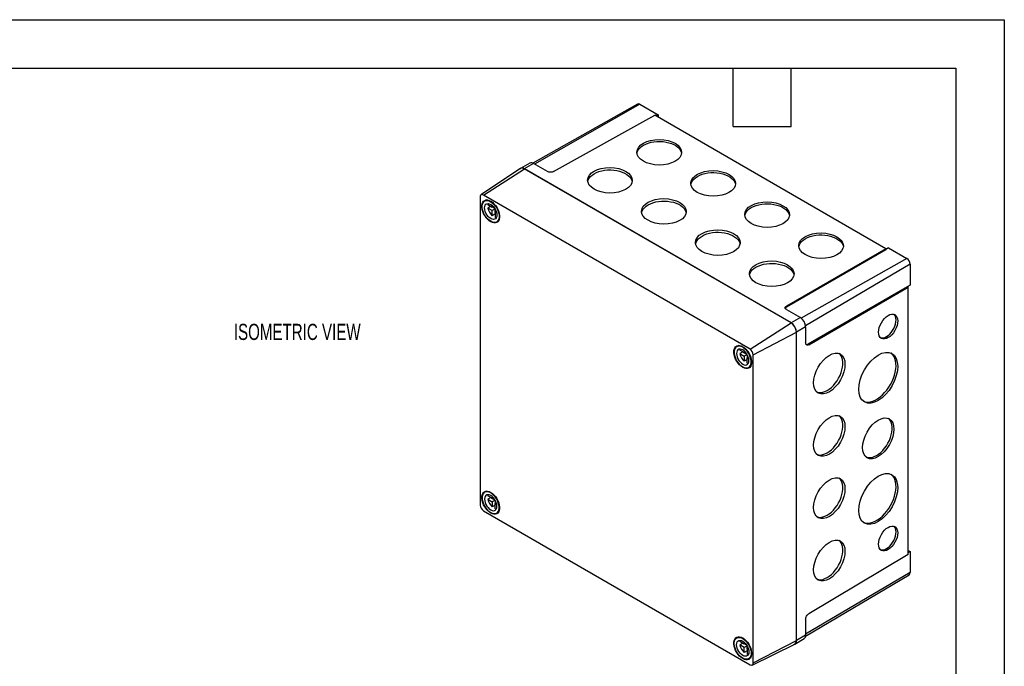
# Model space of a CAD drawing. Header units: millimetres. Extents: x 0 to 978, y 0 to 756.
# Tile 3 of 3: x 526 to 978, y 459 to 756. Entities that reach past the tile are written whole.
import ezdxf

# ---------------------------------------------------------------- set-up
doc = ezdxf.new("R2010")
doc.units = ezdxf.units.MM
doc.header["$LTSCALE"] = 3.5
doc.layers.add('DIMENSIONS', color=140, linetype='Continuous', lineweight=25)
doc.layers.add('TEXT', color=140, linetype='Continuous', lineweight=25)
doc.styles.add('SLDTEXTSTYLE0', font='TXT', dxfattribs={"width": 0.7})
doc.dimstyles.new('SLDDIMSTYLE2', dxfattribs={"dimtxt": 7.553027, "dimasz": 11.557, "dimexe": 0, "dimexo": 0.0625, "dimgap": 1.888257, "dimtad": 0, "dimtih": 1, "dimtoh": 1, "dimdec": 1, "dimrnd": 1e-09, "dimzin": 12, "dimdsep": 46, "dimtxsty": 'SLDTEXTSTYLE0', "dimsah": 1, "dimcen": 0, "dimadec": 0, "dimazin": 3, "dimtfac": 1, "dimtdec": 1, "dimtofl": 0, "dimtmove": 0, "dimatfit": 3, "dimfxl": 0, "dimfrac": 2, "dimtolj": 1, "dimtzin": 12, "dimarcsym": 0})

# ---------------------------------------------------------------- blocks, each defined once
blk = doc.blocks.new('_D_6')
at = {"layer": 'DIMENSIONS'}
for p, q in [((461.47, 457.25), (458.94, 457.25)), ((458.94, 457.25), (458.94, 445.24)), ((483.92, 457.25), (486.45, 457.25)), ((486.45, 457.25), (486.45, 445.24)), ((458.94, 445.24), (461.47, 445.24)), ((486.45, 445.24), (483.92, 445.24)), ((540.67, 434.28), (521.23, 434.28)), ((586.55, 389.37), (540.67, 434.28))]:
    blk.add_line(p, q, dxfattribs=at)
blk.add_solid([(586.55, 389.37), (579.54, 398.73), (577.05, 396.19)], dxfattribs=at)
at = {"layer": 'DIMENSIONS', "attachment_point": 1, "style": 'SLDTEXTSTYLE0'}
for s, insert, char_height in [('%%c', (455.77, 468.49), 7.408), ('20.5', (467.17, 468.49), 7.408), ('0.81', (461.47, 454.79), 7.408), ('KNOCK-OUTS', (438.64, 441.1), 7.408), ('(5X) RIGHT SIDE', (429.72, 429.09), 7.4083), ('(5X) LEFT SIDE', (434.07, 417.09), 7.4083)]:
    blk.add_mtext(s, dxfattribs=dict(at, insert=insert, char_height=char_height))

msp = doc.modelspace()

# ---------------------------------------------------------------- linework, layer by layer
at = {"color": 7, "linetype": 'Continuous'}
for p, q in [((0.01, 755.66), (977.91, 755.66)), ((977.91, 755.66), (977.91, 0.01))]:
    msp.add_line(p, q, dxfattribs=at)
for p, q in [((809.63, 717.01), (761.55, 689.93)), ((810.72, 716.89), (762.39, 689.48)), ((810.72, 716.89), (819.04, 712.09)), ((771.12, 686.04), (817.5, 711.89)), ((923.51, 650.69), (817.5, 711.89)), ((819.04, 712.09), (818.1, 711.54)), ((819.04, 712.09), (819.04, 711)), ((755.91, 687.41), (737.82, 675.36)), ((738.91, 675.28), (757.72, 687.28)), ((760.22, 689.92), (755.95, 687.52)), ((761.93, 689.75), (757.69, 687.34)), ((880.09, 616.68), (757.69, 687.34)), ((880.05, 616.66), (757.72, 687.28)), ((768.31, 686.07), (761.93, 689.75)), ((737.42, 674.42), (737.42, 533.16)), ((861.24, 604.66), (738.91, 675.28)), ((740.44, 673.04), (739.52, 672.51)), ((740.95, 670.96), (742.98, 669.79)), ((742.36, 670.14), (740.95, 669.33)), ((742.98, 668.15), (740.95, 669.33)), ((744.14, 669.11), (742.36, 670.14)), ((742.98, 669.79), (742.98, 670.5)), ((743.44, 670.05), (742.98, 669.79)), ((744.27, 668.9), (742.98, 668.15)), ((744.39, 667.34), (744.39, 668.68)), ((742.98, 665.81), (742.98, 668.15)), ((744.39, 666.62), (742.98, 665.81)), ((744.85, 667.6), (744.39, 667.34)), ((745.01, 666.98), (744.39, 667.34)), ((744.39, 667.34), (744.39, 664.99)), ((745.02, 662.98), (745.94, 663.51)), ((923.51, 650.69), (877.94, 624.38)), ((924.8, 651.04), (923.51, 650.32)), ((923.51, 650.16), (923.51, 650.69)), ((924.8, 651.04), (933.12, 646.23)), ((923.51, 650.16), (877.94, 623.85)), ((933.12, 646.23), (884.75, 618.8)), ((934.67, 643.54), (886.73, 615.38)), ((934.67, 643.54), (934.67, 633.93)), ((933.27, 633.26), (887.7, 606.95)), ((888.16, 606.68), (933.73, 632.99)), ((933.27, 633.26), (933.73, 632.99)), ((934.67, 633.93), (933.41, 633.18)), ((933.73, 510.57), (933.73, 632.99)), ((877.94, 624.38), (877.94, 623.85)), ((877.95, 622.77), (884.33, 619.09)), ((884.33, 619.09), (880.09, 616.68)), ((861.24, 604.66), (880.05, 616.66)), ((886.77, 614.86), (882.56, 612.39)), ((886.77, 614.86), (886.77, 607.5)), ((862.73, 602.08), (882.53, 612.37)), ((882.53, 471.11), (882.53, 612.37)), ((882.56, 471.05), (882.56, 612.39)), ((856.06, 606.3), (855.13, 605.77)), ((887.7, 606.95), (888.16, 606.68)), ((858.59, 603.05), (856.56, 604.22)), ((857.97, 603.4), (856.56, 602.58)), ((856.56, 602.58), (858.59, 601.41)), ((857.97, 603.4), (859.76, 602.37)), ((858.59, 603.76), (858.59, 603.05)), ((859.05, 603.31), (858.59, 603.05)), ((859.88, 602.16), (858.59, 601.41)), ((858.59, 601.41), (858.59, 599.07)), ((860.01, 601.94), (860.01, 600.6)), ((860.46, 600.86), (860.01, 600.6)), ((862.73, 460.82), (862.73, 602.08)), ((860.01, 599.88), (858.59, 599.07)), ((860.01, 600.6), (860.62, 600.24)), ((860.01, 598.25), (860.01, 600.6)), ((860.63, 596.24), (861.56, 596.77)), ((740.44, 539.54), (739.52, 539)), ((742.98, 536.28), (740.95, 537.45)), ((742.36, 536.64), (740.95, 535.82)), ((740.95, 535.82), (742.98, 534.65)), ((742.36, 536.64), (744.14, 535.61)), ((742.98, 537), (742.98, 536.28)), ((743.44, 536.55), (742.98, 536.28)), ((744.27, 535.4), (742.98, 534.65)), ((742.98, 534.65), (742.98, 532.3)), ((744.39, 533.12), (742.98, 532.3)), ((744.39, 535.18), (744.39, 533.83)), ((744.85, 534.1), (744.39, 533.83)), ((744.39, 533.83), (745.01, 533.48)), ((744.39, 531.49), (744.39, 533.83)), ((738.91, 530.58), (861.24, 459.96)), ((745.02, 529.48), (745.94, 530.01)), ((933.73, 510.57), (888.16, 483.33)), ((933.73, 512.35), (934.67, 511.81)), ((934.67, 511.81), (933.73, 511.26)), ((934.67, 511.81), (934.67, 502.2)), ((934.67, 502.2), (886.77, 474.05)), ((886.74, 473.1), (934.23, 501.19)), ((886.77, 480.88), (886.77, 473.52)), ((856.06, 472.79), (855.13, 472.26)), ((856.56, 470.71), (858.59, 469.54)), ((857.97, 469.9), (856.56, 469.08)), ((859.76, 468.87), (857.97, 469.9)), ((858.59, 469.54), (858.59, 470.25)), ((859.05, 469.8), (858.59, 469.54)), ((862.73, 460.82), (882.53, 471.11)), ((881.85, 469.45), (886.06, 471.95)), ((886.77, 473.52), (882.56, 471.05)), ((858.59, 467.91), (856.56, 469.08)), ((859.88, 468.65), (858.59, 467.91)), ((858.59, 465.56), (858.59, 467.91)), ((860.01, 466.38), (858.59, 465.56)), ((860.01, 467.09), (860.01, 468.44)), ((860.46, 467.35), (860.01, 467.09)), ((860.01, 467.09), (860.01, 464.75)), ((860.62, 466.73), (860.01, 467.09)), ((862.26, 459.84), (881.74, 469.47)), ((860.63, 462.74), (861.56, 463.27))]:
    msp.add_line(p, q)
at = {"flags": 128}
for points in [[(809.38, 694.45), (809.4, 694.55), (809.64, 695.34), (810.06, 696.11), (810.66, 696.84), (811.43, 697.52), (812.35, 698.13), (813.4, 698.66), (814.57, 699.1), (815.83, 699.45), (817.17, 699.69), (818.55, 699.83), (819.94, 699.86), (821.34, 699.77), (822.7, 699.58), (824, 699.29), (825.22, 698.89), (826.33, 698.4), (827.32, 697.83), (828.17, 697.19), (828.85, 696.48), (829.36, 695.73), (829.7, 694.95), (829.81, 694.4)], [(786.77, 681.5), (787.01, 682.28), (787.43, 683.05), (788.03, 683.78), (788.8, 684.46), (789.72, 685.06), (790.77, 685.6), (791.94, 686.04), (793.21, 686.39), (794.54, 686.63), (795.92, 686.77), (797.32, 686.79), (798.71, 686.71), (800.07, 686.52), (801.37, 686.22), (802.59, 685.83), (803.7, 685.34), (804.69, 684.77), (805.54, 684.13), (806.22, 683.42), (806.74, 682.67), (807.07, 681.89), (807.17, 681.45)], [(834.13, 680.16), (834.15, 680.26), (834.38, 681.06), (834.81, 681.83), (835.41, 682.56), (836.18, 683.23), (837.1, 683.84), (838.15, 684.37), (839.32, 684.81), (840.58, 685.16), (841.92, 685.4), (843.3, 685.54), (844.69, 685.57), (846.09, 685.49), (847.44, 685.3), (848.75, 685), (849.97, 684.6), (851.08, 684.12), (852.07, 683.54), (852.91, 682.9), (853.6, 682.2), (854.11, 681.45), (854.44, 680.66), (854.56, 680.11)], [(742.27, 663.01), (741.52, 663.53), (740.79, 664.18), (740.11, 664.97), (739.51, 665.84), (739, 666.78), (738.6, 667.75), (738.33, 668.73), (738.19, 669.67), (738.19, 670.54), (738.33, 671.32), (738.6, 671.98), (739, 672.49), (739.51, 672.84), (740.11, 673.02), (740.79, 673.02), (741.52, 672.84), (742.27, 672.48), (743.03, 671.97), (743.75, 671.31), (744.43, 670.53), (745.04, 669.65), (745.55, 668.71), (745.94, 667.74), (746.22, 666.76), (746.36, 665.82), (746.36, 664.95), (746.22, 664.17), (745.94, 663.52), (745.55, 663), (745.04, 662.65), (744.43, 662.47), (743.75, 662.47), (743.03, 662.66), (742.27, 663.01)], [(742.27, 672.24), (742.99, 671.75), (743.68, 671.12), (744.32, 670.38), (744.89, 669.55), (745.38, 668.66), (745.75, 667.74), (746.01, 666.82), (746.15, 665.92), (746.15, 665.1), (746.01, 664.36), (745.75, 663.73), (745.38, 663.25), (744.89, 662.91), (744.32, 662.75), (743.68, 662.75), (742.99, 662.92), (742.27, 663.25), (741.56, 663.74), (740.87, 664.37), (740.23, 665.11), (739.65, 665.94), (739.17, 666.83), (738.79, 667.75), (738.53, 668.68), (738.4, 669.57), (738.4, 670.4), (738.53, 671.13), (738.79, 671.76), (739.17, 672.24), (739.65, 672.58), (740.23, 672.75), (740.87, 672.74), (741.56, 672.57), (742.27, 672.24)], [(742.27, 671.01), (742.9, 670.57), (743.5, 669.98), (744.04, 669.28), (744.48, 668.51), (744.82, 667.69), (745.03, 666.88), (745.1, 666.11), (745.03, 665.43), (744.82, 664.86), (744.48, 664.43), (744.04, 664.17), (743.5, 664.09), (742.9, 664.2), (742.27, 664.48), (741.64, 664.92), (741.05, 665.51), (740.51, 666.21), (740.06, 666.99), (739.72, 667.8), (739.52, 668.61), (739.44, 669.38), (739.52, 670.06), (739.72, 670.63), (740.06, 671.06), (740.51, 671.32), (741.05, 671.4), (741.64, 671.29), (742.27, 671.01)], [(740.95, 670.96), (741.07, 671.3), (741.11, 671.39)], [(811.52, 667.21), (811.76, 667.99), (812.18, 668.76), (812.78, 669.49), (813.55, 670.17), (814.47, 670.78), (815.52, 671.31), (816.69, 671.75), (817.96, 672.1), (819.29, 672.34), (820.67, 672.48), (822.07, 672.51), (823.46, 672.42), (824.82, 672.23), (826.12, 671.94), (827.34, 671.54), (828.45, 671.05), (829.44, 670.48), (830.29, 669.84), (830.97, 669.13), (831.49, 668.38), (831.82, 667.6), (831.92, 667.16)], [(858.88, 665.87), (858.9, 665.97), (859.13, 666.77), (859.56, 667.54), (860.16, 668.27), (860.92, 668.94), (861.84, 669.55), (862.9, 670.08), (864.07, 670.53), (865.33, 670.87), (866.67, 671.12), (868.04, 671.26), (869.44, 671.28), (870.83, 671.2), (872.19, 671.01), (873.49, 670.71), (874.71, 670.32), (875.83, 669.83), (876.82, 669.26), (877.66, 668.61), (878.35, 667.91), (878.86, 667.16), (879.19, 666.37), (879.31, 665.82)], [(744.85, 664.91), (744.75, 664.92), (744.39, 664.99)], [(836.27, 652.93), (836.51, 653.71), (836.93, 654.48), (837.53, 655.21), (838.3, 655.88), (839.22, 656.49), (840.27, 657.02), (841.44, 657.46), (842.7, 657.81), (844.04, 658.06), (845.42, 658.19), (846.81, 658.22), (848.21, 658.14), (849.57, 657.95), (850.87, 657.65), (852.09, 657.25), (853.2, 656.77), (854.19, 656.2), (855.04, 655.55), (855.72, 654.85), (856.23, 654.1), (856.57, 653.31), (856.67, 652.87)], [(883.63, 651.59), (883.64, 651.69), (883.88, 652.48), (884.31, 653.25), (884.91, 653.98), (885.67, 654.66), (886.59, 655.27), (887.65, 655.8), (888.82, 656.24), (890.08, 656.59), (891.41, 656.83), (892.79, 656.97), (894.19, 657), (895.58, 656.91), (896.94, 656.72), (898.24, 656.43), (899.46, 656.03), (900.58, 655.54), (901.57, 654.97), (902.41, 654.33), (903.1, 653.62), (903.61, 652.87), (903.94, 652.09), (904.06, 651.54)], [(861.02, 638.64), (861.25, 639.42), (861.68, 640.19), (862.28, 640.92), (863.05, 641.59), (863.97, 642.2), (865.02, 642.73), (866.19, 643.18), (867.45, 643.52), (868.79, 643.77), (870.17, 643.91), (871.56, 643.93), (872.96, 643.85), (874.31, 643.66), (875.62, 643.36), (876.84, 642.97), (877.95, 642.48), (878.94, 641.91), (879.78, 641.26), (880.47, 640.56), (880.98, 639.81), (881.31, 639.02), (881.42, 638.59)], [(921.14, 609.86), (921.62, 609.77), (922.32, 609.8), (923.06, 610), (923.83, 610.36), (924.6, 610.88), (925.34, 611.54), (926.04, 612.32), (926.67, 613.2), (927.22, 614.14), (927.66, 615.12), (927.98, 616.12), (928.18, 617.09), (928.25, 618.02), (928.18, 618.87), (927.98, 619.61), (927.66, 620.23), (927.31, 620.62)], [(857.88, 605.74), (858.64, 605.22), (859.37, 604.56), (860.04, 603.78), (860.65, 602.91), (861.16, 601.97), (861.56, 601), (861.83, 600.02), (861.97, 599.08), (861.97, 598.21), (861.83, 597.43), (861.56, 596.77), (861.16, 596.26), (860.65, 595.91), (860.04, 595.73), (859.37, 595.73), (858.64, 595.91), (857.88, 596.27), (857.13, 596.78), (856.4, 597.44), (855.73, 598.22), (855.12, 599.1), (854.61, 600.04), (854.21, 601.01), (853.94, 601.99), (853.8, 602.92), (853.8, 603.8), (853.94, 604.58), (854.21, 605.23), (854.61, 605.75), (855.12, 606.1), (855.73, 606.28), (856.4, 606.28), (857.13, 606.09), (857.88, 605.74)], [(857.88, 605.5), (857.17, 605.83), (856.48, 606), (855.84, 606), (855.26, 605.84), (854.78, 605.5), (854.4, 605.02), (854.14, 604.39), (854.01, 603.65), (854.01, 602.83), (854.14, 601.93), (854.4, 601.01), (854.78, 600.09), (855.26, 599.2), (855.84, 598.37), (856.48, 597.63), (857.17, 597), (857.88, 596.51), (858.6, 596.18), (859.29, 596.01), (859.93, 596), (860.5, 596.17), (860.99, 596.51), (861.37, 596.99), (861.63, 597.62), (861.76, 598.35), (861.76, 599.18), (861.63, 600.07), (861.37, 601), (860.99, 601.92), (860.5, 602.81), (859.93, 603.64), (859.29, 604.38), (858.6, 605.01), (857.88, 605.5)], [(857.88, 604.27), (857.26, 604.55), (856.66, 604.66), (856.12, 604.58), (855.67, 604.32), (855.34, 603.89), (855.13, 603.32), (855.06, 602.64), (855.13, 601.87), (855.34, 601.06), (855.67, 600.24), (856.12, 599.47), (856.66, 598.77), (857.26, 598.18), (857.88, 597.74), (858.51, 597.46), (859.11, 597.35), (859.65, 597.43), (860.1, 597.69), (860.43, 598.12), (860.64, 598.69), (860.71, 599.37), (860.64, 600.14), (860.43, 600.95), (860.1, 601.76), (859.65, 602.54), (859.11, 603.24), (858.51, 603.82), (857.88, 604.27)], [(856.72, 604.65), (856.68, 604.56), (856.56, 604.22)], [(892.05, 584.9), (892.84, 584.71), (893.72, 584.69), (894.65, 584.85), (895.62, 585.17), (896.61, 585.67), (897.59, 586.31), (898.56, 587.1), (899.5, 588.03), (900.37, 589.06), (901.18, 590.18), (901.9, 591.38), (902.53, 592.63), (903.04, 593.9), (903.44, 595.17), (903.7, 596.43), (903.84, 597.64), (903.84, 598.78), (903.7, 599.83), (903.44, 600.78), (903.04, 601.6), (902.53, 602.28), (902.2, 602.59)], [(913.32, 580.72), (913.58, 580.62), (914.49, 580.4), (915.47, 580.36), (916.5, 580.49), (917.58, 580.8), (918.68, 581.28), (919.79, 581.92), (920.89, 582.71), (921.97, 583.65), (923, 584.71), (923.98, 585.88), (924.89, 587.14), (925.71, 588.48), (926.43, 589.87), (927.04, 591.29), (927.54, 592.73), (927.91, 594.15), (928.14, 595.54), (928.25, 596.87), (928.21, 598.13), (928.04, 599.3), (927.74, 600.36), (927.31, 601.29), (926.75, 602.08), (926.08, 602.72), (925.99, 602.79)], [(860.01, 598.25), (860.36, 598.18), (860.46, 598.17)], [(892.05, 556.32), (892.84, 556.13), (893.72, 556.11), (894.65, 556.27), (895.62, 556.59), (896.61, 557.09), (897.59, 557.73), (898.56, 558.53), (899.5, 559.45), (900.37, 560.48), (901.18, 561.6), (901.9, 562.8), (902.53, 564.05), (903.04, 565.32), (903.44, 566.6), (903.7, 567.85), (903.84, 569.06), (903.84, 570.2), (903.7, 571.26), (903.44, 572.2), (903.04, 573.02), (902.53, 573.7), (902.2, 574.01)], [(914.57, 555.13), (914.66, 555.1), (915.47, 554.9), (916.35, 554.89), (917.28, 555.04), (918.25, 555.37), (919.24, 555.86), (920.22, 556.51), (921.19, 557.3), (922.12, 558.22), (923, 559.25), (923.81, 560.38), (924.53, 561.57), (925.16, 562.82), (925.67, 564.09), (926.06, 565.37), (926.33, 566.62), (926.47, 567.83), (926.47, 568.97), (926.33, 570.03), (926.06, 570.97), (925.67, 571.79), (925.16, 572.47), (924.74, 572.85)], [(913.32, 525.2), (913.58, 525.09), (914.49, 524.88), (915.47, 524.83), (916.5, 524.97), (917.58, 525.28), (918.68, 525.76), (919.79, 526.4), (920.89, 527.19), (921.97, 528.12), (923, 529.18), (923.98, 530.36), (924.89, 531.62), (925.71, 532.96), (926.43, 534.35), (927.04, 535.77), (927.54, 537.2), (927.91, 538.62), (928.14, 540.01), (928.25, 541.35), (928.21, 542.61), (928.04, 543.78), (927.74, 544.84), (927.31, 545.77), (926.75, 546.56), (926.08, 547.19), (925.99, 547.26)], [(892.05, 527.74), (892.84, 527.55), (893.72, 527.53), (894.65, 527.69), (895.62, 528.02), (896.61, 528.51), (897.59, 529.16), (898.56, 529.95), (899.5, 530.87), (900.37, 531.9), (901.18, 533.03), (901.9, 534.22), (902.53, 535.47), (903.04, 536.74), (903.44, 538.02), (903.7, 539.27), (903.84, 540.48), (903.84, 541.62), (903.7, 542.68), (903.44, 543.62), (903.04, 544.44), (902.53, 545.12), (902.2, 545.43)], [(742.27, 538.98), (743.03, 538.46), (743.75, 537.8), (744.43, 537.02), (745.04, 536.15), (745.55, 535.21), (745.94, 534.23), (746.22, 533.26), (746.36, 532.32), (746.36, 531.45), (746.22, 530.67), (745.94, 530.01), (745.55, 529.5), (745.04, 529.15), (744.43, 528.97), (743.75, 528.97), (743.03, 529.15), (742.27, 529.51), (741.52, 530.02), (740.79, 530.68), (740.11, 531.46), (739.51, 532.34), (739, 533.28), (738.6, 534.25), (738.33, 535.22), (738.19, 536.16), (738.19, 537.04), (738.33, 537.81), (738.6, 538.47), (739, 538.98), (739.51, 539.34), (740.11, 539.51), (740.79, 539.51), (741.52, 539.33), (742.27, 538.98)], [(742.27, 529.75), (742.99, 529.41), (743.68, 529.24), (744.32, 529.24), (744.89, 529.41), (745.38, 529.74), (745.75, 530.23), (746.01, 530.85), (746.15, 531.59), (746.15, 532.42), (746.01, 533.31), (745.75, 534.23), (745.38, 535.16), (744.89, 536.05), (744.32, 536.88), (743.68, 537.62), (742.99, 538.24), (742.27, 538.73), (741.56, 539.07), (740.87, 539.24), (740.23, 539.24), (739.65, 539.07), (739.17, 538.74), (738.79, 538.25), (738.53, 537.63), (738.4, 536.89), (738.4, 536.06), (738.53, 535.17), (738.79, 534.25), (739.17, 533.33), (739.65, 532.43), (740.23, 531.6), (740.87, 530.86), (741.56, 530.24), (742.27, 529.75)], [(742.27, 530.97), (742.9, 530.69), (743.5, 530.59), (744.04, 530.67), (744.48, 530.93), (744.82, 531.35), (745.03, 531.92), (745.1, 532.61), (745.03, 533.38), (744.82, 534.19), (744.48, 535), (744.04, 535.78), (743.5, 536.48), (742.9, 537.06), (742.27, 537.51), (741.64, 537.79), (741.05, 537.89), (740.51, 537.81), (740.06, 537.55), (739.72, 537.13), (739.52, 536.56), (739.44, 535.87), (739.52, 535.11), (739.72, 534.29), (740.06, 533.48), (740.51, 532.71), (741.05, 532.01), (741.64, 531.42), (742.27, 530.97)], [(741.11, 537.89), (741.07, 537.8), (740.95, 537.45)], [(744.39, 531.49), (744.75, 531.42), (744.85, 531.41)], [(921.14, 512.7), (921.62, 512.6), (922.32, 512.63), (923.06, 512.83), (923.83, 513.19), (924.6, 513.72), (925.34, 514.38), (926.04, 515.15), (926.67, 516.03), (927.22, 516.97), (927.66, 517.96), (927.98, 518.95), (928.18, 519.92), (928.25, 520.85), (928.18, 521.7), (927.98, 522.44), (927.66, 523.06), (927.31, 523.45)], [(892.05, 499.16), (892.84, 498.97), (893.72, 498.95), (894.65, 499.11), (895.62, 499.44), (896.61, 499.93), (897.59, 500.58), (898.56, 501.37), (899.5, 502.29), (900.37, 503.32), (901.18, 504.45), (901.9, 505.64), (902.53, 506.89), (903.04, 508.16), (903.44, 509.44), (903.7, 510.69), (903.84, 511.9), (903.84, 513.04), (903.7, 514.1), (903.44, 515.04), (903.04, 515.86), (902.53, 516.54), (902.2, 516.85)], [(857.88, 462.76), (857.13, 463.28), (856.4, 463.94), (855.73, 464.72), (855.12, 465.59), (854.61, 466.53), (854.21, 467.51), (853.94, 468.48), (853.8, 469.42), (853.8, 470.29), (853.94, 471.07), (854.21, 471.73), (854.61, 472.24), (855.12, 472.59), (855.73, 472.77), (856.4, 472.77), (857.13, 472.59), (857.88, 472.24), (858.64, 471.72), (859.37, 471.06), (860.04, 470.28), (860.65, 469.4), (861.16, 468.46), (861.56, 467.49), (861.83, 466.52), (861.97, 465.58), (861.97, 464.71), (861.83, 463.93), (861.56, 463.27), (861.16, 462.76), (860.65, 462.4), (860.04, 462.23), (859.37, 462.23), (858.64, 462.41), (857.88, 462.76)], [(857.88, 463.01), (857.17, 463.5), (856.48, 464.12), (855.84, 464.86), (855.26, 465.69), (854.78, 466.58), (854.4, 467.51), (854.14, 468.43), (854.01, 469.32), (854.01, 470.15), (854.14, 470.89), (854.4, 471.51), (854.78, 472), (855.26, 472.33), (855.84, 472.5), (856.48, 472.5), (857.17, 472.33), (857.88, 471.99), (858.6, 471.5), (859.29, 470.88), (859.93, 470.14), (860.5, 469.31), (860.99, 468.41), (861.37, 467.49), (861.63, 466.57), (861.76, 465.68), (861.76, 464.85), (861.63, 464.11), (861.37, 463.49), (860.99, 463), (860.5, 462.67), (859.93, 462.5), (859.29, 462.5), (858.6, 462.67), (857.88, 463.01)], [(857.88, 464.23), (857.26, 464.68), (856.66, 465.27), (856.12, 465.96), (855.67, 466.74), (855.34, 467.55), (855.13, 468.36), (855.06, 469.13), (855.13, 469.82), (855.34, 470.39), (855.67, 470.81), (856.12, 471.07), (856.66, 471.15), (857.26, 471.05), (857.88, 470.77), (858.51, 470.32), (859.11, 469.73), (859.65, 469.04), (860.1, 468.26), (860.43, 467.45), (860.64, 466.63), (860.71, 465.87), (860.64, 465.18), (860.43, 464.61), (860.1, 464.19), (859.65, 463.93), (859.11, 463.85), (858.51, 463.95), (857.88, 464.23)], [(856.56, 470.71), (856.68, 471.06), (856.72, 471.15)], [(860.46, 464.67), (860.36, 464.68), (860.01, 464.75)]]:
    msp.add_lwpolyline(points, dxfattribs=at)
for centre, radius, start, end in [((810.08, 715.99), 1.11, 54.4277, 113.7889), ((756.71, 686.15), 1.54, 50.6928, 137.4779), ((756.71, 685.97), 1.65, 52.4372, 119.1266), ((760.92, 688.33), 1.74, 54.4277, 113.7889), ((738.33, 674.57), 0.92, 50.7967, 189.214), ((747.36, 670.68), 6.56, 191.9492, 228.0508), ((931.3, 643.39), 3.38, 2.6055, 57.3945), ((881.48, 614.62), 5.3, 2.6055, 57.3945), ((877.15, 612.13), 5.38, 2.6055, 57.3945), ((877.19, 612.15), 5.38, 2.6055, 57.3945), ((862.97, 603.94), 6.56, 191.9492, 228.0508), ((859.5, 601.94), 3.24, 2.6055, 57.3945), ((740.66, 533.31), 3.24, 182.6055, 237.3945), ((747.36, 537.18), 6.56, 191.9492, 228.0508), ((933.57, 502.09), 1.11, 306.2094, 5.5757), ((881.04, 470.8), 1.54, 282.5205, 9.3122), ((880.84, 470.92), 1.7, 301.8578, 6.5804), ((885.04, 473.35), 1.74, 306.2094, 5.5757), ((862.97, 470.44), 6.56, 191.9492, 228.0508), ((861.82, 460.68), 0.92, 230.7967, 9.214)]:
    msp.add_arc(centre, radius, start, end)
for centre, major_axis, ratio in [((819.59, 694.9), (10.25, -0.08), 0.572227), ((796.97, 682.06), (10.25, -0.08), 0.572227), ((844.34, 680.61), (10.25, -0.08), 0.572227), ((821.72, 667.78), (10.25, -0.08), 0.572227), ((869.09, 666.32), (10.25, -0.08), 0.572227), ((846.46, 653.49), (10.25, -0.08), 0.572227), ((893.84, 652.04), (10.25, -0.08), 0.572227), ((871.21, 639.2), (10.25, -0.08), 0.572227), ((924.62, 615.01), (3.08, 5.44), 0.572321), ((897.63, 593.44), (5.06, 8.92), 0.572321), ((920.06, 591.51), (6.29, 11.09), 0.572321), ((897.63, 564.86), (5.06, 8.92), 0.572321), ((920.06, 563.75), (5.06, 8.92), 0.572321), ((897.63, 536.29), (5.06, 8.92), 0.572321), ((920.06, 535.99), (6.29, 11.09), 0.572321), ((924.62, 517.84), (3.08, 5.44), 0.572321), ((897.63, 507.71), (5.06, 8.92), 0.572321)]:
    msp.add_ellipse(centre, major_axis=major_axis, ratio=ratio)
for points, knots in [([(771.12, 686.04), (770.96, 685.95), (770.74, 685.87), (770.26, 685.75), (769.99, 685.72), (769.44, 685.73), (769.16, 685.76), (768.68, 685.88), (768.47, 685.97), (768.31, 686.07)], [0, 0, 0, 0, 0.25, 0.25, 0.5, 0.5, 0.75, 0.75, 1, 1, 1, 1]), ([(877.95, 622.77), (877.79, 622.86), (877.64, 622.98), (877.43, 623.26), (877.37, 623.42), (877.37, 623.73), (877.42, 623.89), (877.63, 624.16), (877.78, 624.28), (877.94, 624.38)], [0, 0, 0, 0, 0.25, 0.25, 0.5, 0.5, 0.75, 0.75, 1, 1, 1, 1]), ([(877.94, 623.85), (877.75, 623.73), (877.5, 623.57), (877.47, 623.36), (877.46, 623.32)], [0, 0, 0, 0, 0.787868, 1, 1, 1, 1]), ([(888.16, 606.68), (887.99, 606.59), (887.82, 606.52), (887.47, 606.48), (887.31, 606.51), (887.04, 606.67), (886.93, 606.8), (886.8, 607.12), (886.77, 607.31), (886.77, 607.5)], [0, 0, 0, 0, 0.25, 0.25, 0.5, 0.5, 0.75, 0.75, 1, 1, 1, 1]), ([(886.99, 606.79), (887.08, 606.78), (887.29, 606.74), (887.54, 606.87), (887.7, 606.95)], [0, 0, 0, 0, 0.392822, 1, 1, 1, 1]), ([(886.77, 480.88), (886.77, 481.08), (886.8, 481.3), (886.93, 481.78), (887.04, 482.03), (887.31, 482.51), (887.47, 482.73), (887.82, 483.09), (887.99, 483.24), (888.16, 483.33)], [0, 0, 0, 0, 0.25, 0.25, 0.5, 0.5, 0.75, 0.75, 1, 1, 1, 1])]:
    msp.add_open_spline(points, degree=3, knots=knots)
at = {"layer": 'TEXT'}
for p, q in [((22.22, 733.42), (955.67, 733.42)), ((853.44, 706.75), (853.44, 733.42)), ((880.11, 706.75), (880.11, 733.42)), ((955.67, 733.42), (955.67, 22.22)), ((853.44, 706.75), (880.11, 706.75))]:
    msp.add_line(p, q, dxfattribs=at)

# ---------------------------------------------------------------- texts
at = {"layer": 'DIMENSIONS', "insert": (624.42, 616.25), "char_height": 7.4083, "attachment_point": 1, "style": 'SLDTEXTSTYLE0'}
msp.add_mtext('ISOMETRIC VIEW', dxfattribs=at)

# ---------------------------------------------------------------- dimensions: what is measured, and where the dimension line sits
at = {"layer": 'DIMENSIONS'}
dim = msp.add_diameter_dim_2p(p1=(601.2, 375.03), p2=(586.55, 389.37), text='<>\\PKNOCK-OUTS\\P(5X) RIGHT SIDE\\P(5X) LEFT SIDE', dimstyle='SLDDIMSTYLE2', dxfattribs=at)
dim.commit()
dim.dimension.update_dxf_attribs({"geometry": '_D_6', "text_midpoint": (472.69, 438.18), "dimtype": 163})

doc.saveas('drawing.dxf')
